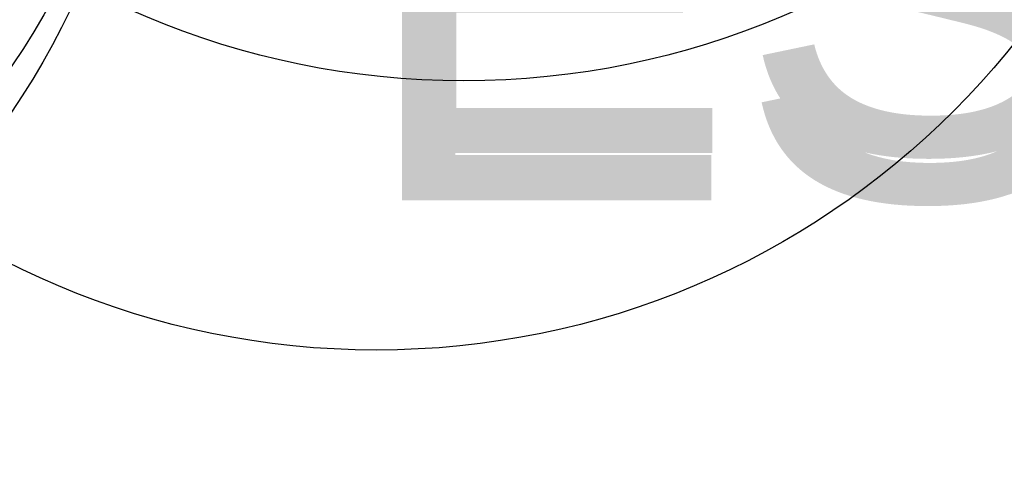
# Model space of a CAD drawing. Header units: millimetres. Extents: x -27714 to -5776, y 5810 to 9208.
# Tile 87 of 256: x -25507 to -24060, y 5810 to 6475. Entities that reach past the tile are written whole.
import ezdxf

# ---------------------------------------------------------------- set-up
doc = ezdxf.new("R2010")
doc.units = ezdxf.units.MM
for name, color, linetype in [('TEXTO', 7, 'Continuous'), ('TEXTO @ 100', 7, 'Continuous'), ('TEXTO @ 200', 7, 'Continuous')]:
    doc.layers.add(name, color=color, linetype=linetype)
doc.styles.add('3', font='arial.ttf', dxfattribs={"height": 3})

# ---------------------------------------------------------------- blocks, each defined once
blk = doc.blocks.new('SIMBOLO NOMENCLATURA')
at = {"linetype": 'Continuous'}
blk.add_circle((-30, 0), 30, dxfattribs=at)
blk = doc.blocks.new('*U147')
at = {"layer": 'TEXTO @ 100', "linetype": 'Continuous', "xscale": 20, "yscale": 20, "zscale": 20}
blk.add_blockref('SIMBOLO NOMENCLATURA', (-25314.2, 7009.9), dxfattribs=at)
at = {"layer": 'TEXTO @ 200', "linetype": 'Continuous', "xscale": 40, "yscale": 40, "zscale": 40}
blk.add_blockref('SIMBOLO NOMENCLATURA', (-25314.2, 7009.9), dxfattribs=at)
blk = doc.blocks.new('*U149')
at = {"layer": 'TEXTO @ 200', "style": '3'}
blk.add_text('ESCALA 1:50', height=600, dxfattribs=at).set_placement((-25014, 6209.5))
blk = doc.blocks.new('*U151')
at = {"layer": 'TEXTO @ 200', "linetype": 'Continuous', "xscale": 40, "yscale": 40, "zscale": 40}
blk.add_blockref('SIMBOLO NOMENCLATURA', (-25312.6, 7079.3), dxfattribs=at)
blk = doc.blocks.new('*U153')
at = {"layer": 'TEXTO @ 200', "style": '3'}
blk.add_text('ESCALA 1:50', height=600, dxfattribs=at).set_placement((-25012.4, 6278.9))
blk = doc.blocks.new('*U155')
at = {"layer": 'TEXTO @ 200', "linetype": 'Continuous', "xscale": 40, "yscale": 40, "zscale": 40}
blk.add_blockref('SIMBOLO NOMENCLATURA', (-23654.5, 7585), dxfattribs=at)
blk = doc.blocks.new('*U159')
at = {"layer": 'TEXTO @ 200', "linetype": 'Continuous', "xscale": 40, "yscale": 40, "zscale": 40}
blk.add_blockref('SIMBOLO NOMENCLATURA', (-23783.1, 7189.5), dxfattribs=at)

msp = doc.modelspace()

# ---------------------------------------------------------------- block references
at = {"layer": 'TEXTO'}
for name in ['*U155', '*U159', '*U151', '*U147', '*U153', '*U149']:
    msp.add_blockref(name, (0, 0), dxfattribs=at)

doc.saveas('drawing.dxf')
